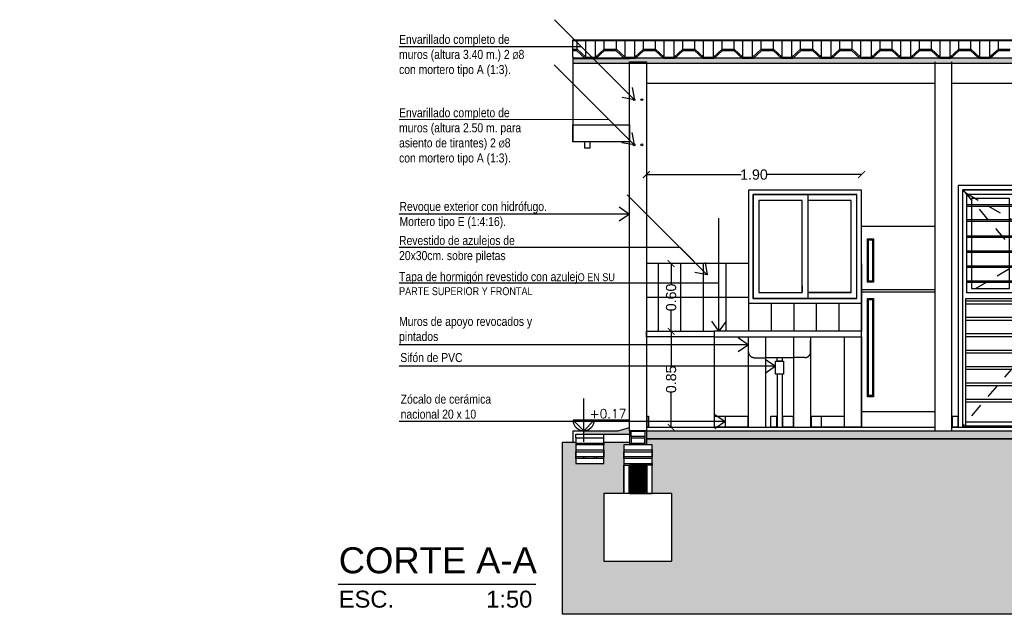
# Model space of a CAD drawing. Header units: millimetres. Extents: x 201 to 840, y 135 to 685.
# Tile 24 of 219: x 209 to 218, y 309 to 314. Entities that reach past the tile are written whole.
import ezdxf

# ---------------------------------------------------------------- set-up
doc = ezdxf.new("R2010")
doc.units = ezdxf.units.MM
doc.linetypes.add('HIDDEN2', pattern=[0.1875, 0.125, -0.0625])
for name, color, linetype in [('01', 1, 'Continuous'), ('02', 2, 'Continuous'), ('03', 3, 'Continuous'), ('04', 4, 'Continuous'), ('06', 5, 'Continuous'), ('10', 251, 'Continuous'), ('ABERTURAS', 2, 'Continuous'), ('cota', 2, 'Continuous'), ('EQUIPAMIENTO MOVIL', 1, 'Continuous'), ('HACHT CONTRAPISO', 2, 'Continuous'), ('HACHT H°A°', 1, 'Continuous'), ('HACHT TIERRA', 252, 'Continuous'), ('LLAMADAS', 1, 'Continuous'), ('MAMPOST', 6, 'Continuous'), ('muro', 6, 'Continuous'), ('NIVELES', 1, 'Continuous'), ('piso', 1, 'Continuous'), ('SANITARIO ARTEF', 2, 'Continuous'), ('TEXT', 4, 'Continuous')]:
    doc.layers.add(name, color=color, linetype=linetype)
doc.layers.add('hatch', color=1, linetype='Continuous', lineweight=5)
doc.styles.add('ARIAL', font='arial.ttf', dxfattribs={"height": 0.06})
doc.styles.add('ROMANS', font='romans.shx')
doc.styles.get("Standard").update_dxf_attribs({"font": 'arial.ttf'})
doc.styles.add('STYLE1', font='ARIALUNI.TTF', dxfattribs={"height": 0.09})
doc.dimstyles.new('05', dxfattribs={"dimscale": 0, "dimtxt": 0.09, "dimasz": 0.05, "dimexe": 0, "dimexo": 0, "dimgap": 0, "dimtad": 0, "dimzin": 0, "dimdsep": 46, "dimtxsty": 'Standard', "dimblk": 'OPEN90', "dimcen": 0.25, "dimclrd": 1, "dimclre": 1, "dimclrt": 3, "dimadec": 0, "dimazin": 0, "dimtfac": 1, "dimtofl": 0, "dimtmove": 2, "dimatfit": 3, "dimldrblk": 'BOXFILLED', "dimfxl": 1, "dimtolj": 1, "dimtzin": 0, "dimarcsym": 0})
doc.dimstyles.new('D3', dxfattribs={"dimscale": 0, "dimtxt": 0.09, "dimasz": 0.06, "dimexe": 0, "dimexo": 0.15, "dimgap": 0, "dimtad": 0, "dimzin": 0, "dimdsep": 46, "dimtxsty": 'STYLE1', "dimblk": 'ARCHTICK', "dimcen": 1, "dimse1": 1, "dimse2": 1, "dimclrd": 1, "dimclre": 1, "dimclrt": 3, "dimadec": 0, "dimazin": 0, "dimtfac": 1, "dimtmove": 2, "dimatfit": 1, "dimldrblk": 'OPEN90', "dimfxl": 1, "dimtolj": 1, "dimtzin": 0, "dimarcsym": 0})

# ---------------------------------------------------------------- blocks, each defined once
blk = doc.blocks.new('_ARCHTICK')
at = {"color": 0, "linetype": 'ByBlock', "const_width": 0.15}
blk.add_lwpolyline([(-0.5, -0.5), (0.5, 0.5)], dxfattribs=at)
blk = doc.blocks.new('*D721')
at = {"layer": 'cota', "color": 1, "lineweight": -2}
for p, q in [((214.7334, 311.2794), (214.7334, 310.9714)), ((214.7334, 310.4294), (214.7334, 310.7374))]:
    blk.add_line(p, q, dxfattribs=at)
at = {"layer": 'DEFPOINTS', "color": 0}
for p in [(214.7334, 311.2794), (214.5146, 310.4294), (214.7334, 310.4294)]:
    blk.add_point(p, dxfattribs=at)
at = {"layer": 'cota', "color": 1, "lineweight": -2, "xscale": 0.06, "yscale": 0.06, "zscale": 0.06}
for p, rotation in [((214.7334, 311.2794), 90), ((214.7334, 310.4294), 270)]:
    blk.add_blockref('_ARCHTICK', p, dxfattribs=dict(at, rotation=rotation))
at = {"layer": 'cota', "color": 3, "insert": (214.7334, 310.8544), "char_height": 0.09, "attachment_point": 5, "rotation": 90, "style": 'STYLE1'}
blk.add_mtext('\\A1;0.85', dxfattribs=at)
blk = doc.blocks.new('_OPEN90')
at = {"color": 0, "linetype": 'ByBlock'}
for p, q in [((0, 0), (-1, 0)), ((-0.5, 0.5), (0, 0)), ((0, 0), (-0.5, -0.5))]:
    blk.add_line(p, q, dxfattribs=at)
blk = doc.blocks.new('*D723')
at = {"layer": 'cota', "color": 1, "lineweight": -2}
for p, q in [((214.7334, 311.8794), (214.7334, 311.6961)), ((214.7334, 311.2794), (214.7334, 311.4627))]:
    blk.add_line(p, q, dxfattribs=at)
at = {"layer": 'DEFPOINTS', "color": 0}
for p in [(214.7334, 311.8794), (214.8173, 311.8794), (214.8146, 311.2794)]:
    blk.add_point(p, dxfattribs=at)
at = {"layer": 'cota', "color": 1, "lineweight": -2, "xscale": 0.06, "yscale": 0.06, "zscale": 0.06}
for p, rotation in [((214.7334, 311.8794), 90), ((214.7334, 311.2794), 270)]:
    blk.add_blockref('_ARCHTICK', p, dxfattribs=dict(at, rotation=rotation))
at = {"layer": 'cota', "color": 3, "insert": (214.7334, 311.5794), "char_height": 0.09, "attachment_point": 5, "rotation": 90, "style": 'STYLE1'}
blk.add_mtext('\\A1;0.60', dxfattribs=at)
blk = doc.blocks.new('A$C0E1231E1')
for p, q in [((0, 0), (0, 1.78)), ((0, 1.2206), (0.65, 1.2206)), ((0, 1.2006), (0.65, 1.2006)), ((0, 0.1391), (0.65, 0.1391))]:
    blk.add_line(p, q)
blk.add_lwpolyline([(0, 1.78), (0.65, 1.78), (0.65, 0), (0, 0)])
for points in [[(0.0518, 1.2849), (0.0518, 1.6697), (0.1074, 1.6697), (0.1074, 1.2849)], [(0.0518, 0.2717), (0.0518, 1.1413), (0.1074, 1.1413), (0.1074, 0.2717)]]:
    blk.add_lwpolyline(points, close=True)
at = {"color": 1}
for points in [[(0.0618, 1.2949), (0.0618, 1.6597), (0.0974, 1.6597), (0.0974, 1.2949)], [(0.0618, 0.2817), (0.0618, 1.1313), (0.0974, 1.1313), (0.0974, 0.2817)]]:
    blk.add_lwpolyline(points, close=True, dxfattribs=at)
blk = doc.blocks.new('*D742')
at = {"layer": 'cota', "color": 1, "lineweight": -2}
for p, q in [((214.5146, 312.6662), (215.3534, 312.6662)), ((216.4173, 312.6662), (215.5785, 312.6662))]:
    blk.add_line(p, q, dxfattribs=at)
at = {"layer": 'DEFPOINTS', "color": 0}
for p in [(214.5146, 312.6662), (214.5146, 311.8794), (216.4173, 311.8794)]:
    blk.add_point(p, dxfattribs=at)
at = {"layer": 'cota', "color": 1, "lineweight": -2, "xscale": 0.06, "yscale": 0.06, "zscale": 0.06, "rotation": 180}
blk.add_blockref('_ARCHTICK', (214.5146, 312.6662), dxfattribs=at)
at = {"layer": 'cota', "color": 1, "lineweight": -2, "xscale": 0.06, "yscale": 0.06, "zscale": 0.06}
blk.add_blockref('_ARCHTICK', (216.4173, 312.6662), dxfattribs=at)
at = {"layer": 'cota', "color": 3, "insert": (215.466, 312.6662), "char_height": 0.09, "attachment_point": 5, "style": 'STYLE1'}
blk.add_mtext('\\A1;1.90', dxfattribs=at)
blk = doc.blocks.new('df')
at = {"layer": '01', "ltscale": 0.01}
for p, q in [((278.7918, 317.0879), (278.7277, 317.0879)), ((278.7277, 317.0879), (278.7277, 317.0767)), ((278.7918, 317.0767), (278.7277, 317.0767))]:
    blk.add_line(p, q, dxfattribs=at)
at = {"layer": '01'}
for points in [[(278.8606, 317.151), (278.8606, 318.111), (277.9706, 318.111)], [(278.8606, 317.151), (278.8606, 318.111), (279.7506, 318.111)], [(278.8131, 317.9782), (278.0081, 317.9782)], [(278.0081, 317.9682), (278.8131, 317.9682)], [(278.3856, 318.0335), (278.0481, 318.0335), (278.0481, 317.2385), (278.3856, 317.2385)], [(278.3856, 317.2385), (278.0481, 317.2385), (278.0481, 318.0335), (278.3856, 318.0335)], [(278.4356, 318.0335), (278.7731, 318.0335), (278.7731, 317.2385), (278.4356, 317.2385)], [(278.4356, 317.2385), (278.4356, 318.0335)], [(278.9081, 317.9782), (279.7131, 317.9782)], [(279.7131, 317.9682), (278.9081, 317.9682)], [(279.3356, 317.2385), (279.3356, 318.0335)], [(279.3356, 318.0335), (279.6731, 318.0335), (279.6731, 317.2385), (279.3356, 317.2385)], [(278.8131, 317.8453), (278.0081, 317.8453)], [(278.0081, 317.8353), (278.8131, 317.8353)], [(278.9081, 317.8453), (279.7131, 317.8453)], [(279.7131, 317.8353), (278.9081, 317.8353)], [(278.8131, 317.7025), (278.0081, 317.7025)], [(278.9081, 317.7025), (279.7131, 317.7025)], [(278.0081, 317.6925), (278.8131, 317.6925)], [(279.7131, 317.6925), (278.9081, 317.6925)], [(278.8131, 317.5696), (278.0081, 317.5696)], [(278.0081, 317.5596), (278.8131, 317.5596)], [(278.9081, 317.5696), (279.7131, 317.5696)], [(279.7131, 317.5596), (278.9081, 317.5596)], [(278.8131, 317.4367), (278.0081, 317.4367)], [(278.0081, 317.4267), (278.8131, 317.4267)], [(278.9081, 317.4367), (279.7131, 317.4367)], [(279.7131, 317.4267), (278.9081, 317.4267)], [(278.8131, 317.3039), (278.0081, 317.3039)], [(278.0081, 317.2939), (278.8131, 317.2939)], [(278.9081, 317.3039), (279.7131, 317.3039)], [(279.7131, 317.2939), (278.9081, 317.2939)], [(277.9706, 316.021), (277.9981, 316.021), (277.9981, 317.151)], [(277.9981, 317.151), (278.8231, 317.151)], [(278.8606, 317.151), (278.8606, 317.151), (278.8606, 316.021), (278.8231, 316.021), (278.8231, 317.151)], [(278.8606, 317.151), (278.8606, 317.151), (278.8606, 316.021), (278.8981, 316.021), (278.8981, 317.151)], [(279.7231, 317.151), (278.8981, 317.151)], [(279.7506, 316.021), (279.7231, 316.021), (279.7231, 317.151)]]:
    blk.add_lwpolyline(points, dxfattribs=at)
at = {"layer": '01', "linetype": 'HIDDEN2'}
for points in [[(277.9706, 318.111), (278.7896, 317.1448)], [(279.7506, 318.111), (278.8606, 317.061), (279.7506, 316.021)], [(279.7231, 318.0835), (278.9481, 317.636), (279.7231, 317.1885)], [(278.8196, 317.1094), (278.8606, 317.061), (278.8196, 317.0131)], [(278.8047, 316.9957), (277.9706, 316.021)]]:
    blk.add_lwpolyline(points, dxfattribs=at)
at = {"layer": '01'}
for points in [[(278.0081, 318.0735), (278.8131, 318.0735), (278.8131, 317.1985), (278.0081, 317.1985)], [(278.9081, 317.1985), (279.7131, 317.1985), (279.7131, 318.0735), (278.9081, 318.0735)], [(278.3856, 318.0335), (278.0481, 318.0335), (278.0481, 317.2385), (278.3856, 317.2385)], [(279.2856, 318.0335), (278.9481, 318.0335), (278.9481, 317.2385), (279.2856, 317.2385)], [(278.8231, 316.021), (277.9981, 316.021), (277.9981, 316.0585), (278.8231, 316.0585)], [(278.8981, 316.021), (279.7231, 316.021), (279.7231, 316.0585), (278.8981, 316.0585)]]:
    blk.add_lwpolyline(points, close=True, dxfattribs=at)
at = {"layer": '01', "ltscale": 0.01}
for points in [[(278.77, 316.9957), (278.8196, 316.9957), (278.8196, 317.1448), (278.77, 317.1448)], [(278.7976, 317.0401), (278.79, 317.0401), (278.79, 317.0187), (278.7976, 317.0187)]]:
    blk.add_lwpolyline(points, close=True, dxfattribs=at)
for start, end in [(0, 90), (270, 0)]:
    blk.add_arc((278.7918, 317.0823), 0.00564, start, end, dxfattribs=at)
at = {"layer": 'ABERTURAS'}
for points in [[(277.9306, 316.011), (277.9306, 318.151), (279.7906, 318.151), (279.7906, 316.011)], [(279.7506, 316.011), (279.7506, 318.111), (277.9706, 318.111), (277.9706, 316.011)]]:
    blk.add_lwpolyline(points, dxfattribs=at)
at = {"layer": 'ABERTURAS', "color": 1}
for points in [[(278.77, 317.126), (277.9981, 317.126)], [(278.77, 317.101), (277.9981, 317.101)], [(278.8206, 317.126), (278.8196, 317.126)], [(278.8196, 317.126), (278.8231, 317.126)], [(278.8206, 317.101), (278.8196, 317.101)], [(278.8196, 317.101), (278.8231, 317.101)], [(278.9006, 317.126), (279.7231, 317.126)], [(278.9006, 317.101), (279.7231, 317.101)], [(278.8206, 316.981), (277.9981, 316.981)], [(278.8206, 316.956), (277.9981, 316.956)], [(278.9006, 316.981), (279.7231, 316.981)], [(278.9006, 316.956), (279.7231, 316.956)], [(278.8206, 316.836), (277.9981, 316.836)], [(278.9006, 316.836), (279.7231, 316.836)], [(278.8206, 316.811), (277.9981, 316.811)], [(278.9006, 316.811), (279.7231, 316.811)], [(278.8206, 316.691), (277.9981, 316.691)], [(278.8206, 316.666), (277.9981, 316.666)], [(278.9006, 316.691), (279.7231, 316.691)], [(278.9006, 316.666), (279.7231, 316.666)], [(278.8206, 316.546), (277.9981, 316.546)], [(278.8206, 316.521), (277.9981, 316.521)], [(278.9006, 316.546), (279.7231, 316.546)], [(278.9006, 316.521), (279.7231, 316.521)], [(278.8206, 316.401), (277.9981, 316.401)], [(278.9006, 316.401), (279.7231, 316.401)], [(278.8206, 316.376), (277.9981, 316.376)], [(278.9006, 316.376), (279.7231, 316.376)], [(278.8206, 316.256), (277.9981, 316.256)], [(278.8206, 316.231), (277.9981, 316.231)], [(278.9006, 316.256), (279.7231, 316.256)], [(278.9006, 316.231), (279.7231, 316.231)]]:
    blk.add_lwpolyline(points, dxfattribs=at)
blk = doc.blocks.new('A$C0B5825DE')
at = {"layer": 'hatch', "ltscale": 0.01}
h = blk.add_hatch(dxfattribs=at)
h.set_pattern_fill('AR-SAND', color=256, scale=0.02)
h.set_pattern_definition([(37.5, (3347.59069, 2361.719302), (-0.00125986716, 0.03853647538), [0, -0.0304, 0, -0.034, 0, -0.0325]), (7.5, (3347.59069, 2361.7193), (0.0353955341, 0.0564429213), [0, -0.0164, 0, -0.0274, 0, -0.0105]), (327.5, (3347.56609, 2361.719302), (0.06228283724, 0.00011318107), [0, -0.01, 0, -0.036, 0, -0.047]), (317.5, (3347.56609, 2361.7193), (0.0601225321, 0.0175535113), [0, -0.005, 0, -0.0236, 0, -0.027])])
h.paths.add_polyline_path([(0, 0.0485), (-9.5027, 0.0485), (-9.5027, 0), (-7.3586, 0), (-7.2486, 0), (-2.8286, 0), (-2.7186, 0), (-1.1186, 0), (-1.0086, 0), (0, 0)])
at = {"layer": '01'}
for p, q in [((-9.5027, 0.0559), (-9.5027, 0.21)), ((-9.5027, 0.21), (0.0007, 0.21)), ((-9.5027, 0.205), (0.0007, 0.205)), ((-9.4657, 0.1261), (-9.4657, 0.205)), ((-9.3891, 0.0559), (-9.3891, 0.205)), ((-9.3026, 0.0559), (-9.3026, 0.205)), ((-9.226, 0.1261), (-9.226, 0.205)), ((-9.1182, 0.1261), (-9.1182, 0.205)), ((-9.0416, 0.0559), (-9.0416, 0.205)), ((-8.9552, 0.0559), (-8.9552, 0.205)), ((-8.8786, 0.1261), (-8.8786, 0.205)), ((-8.7708, 0.1261), (-8.7708, 0.205)), ((-8.6942, 0.0559), (-8.6942, 0.205)), ((-8.6077, 0.0559), (-8.6077, 0.205)), ((-8.5311, 0.1261), (-8.5311, 0.205)), ((-8.4233, 0.1261), (-8.4233, 0.205)), ((-8.3467, 0.0559), (-8.3467, 0.205)), ((-8.2602, 0.0559), (-8.2602, 0.205)), ((-8.1836, 0.1261), (-8.1836, 0.205)), ((-8.0759, 0.1261), (-8.0759, 0.205)), ((-7.9993, 0.0559), (-7.9993, 0.205)), ((-7.9128, 0.0559), (-7.9128, 0.205)), ((-7.8362, 0.1261), (-7.8362, 0.205)), ((-7.7284, 0.1261), (-7.7284, 0.205)), ((-7.6518, 0.0559), (-7.6518, 0.205)), ((-7.5653, 0.0559), (-7.5653, 0.205)), ((-7.4887, 0.1261), (-7.4887, 0.205)), ((-7.3809, 0.1261), (-7.3809, 0.205)), ((-7.3043, 0.0559), (-7.3043, 0.205)), ((-7.2179, 0.0559), (-7.2179, 0.205)), ((-7.1413, 0.1261), (-7.1413, 0.205)), ((-7.0335, 0.1261), (-7.0335, 0.205)), ((-6.9569, 0.0559), (-6.9569, 0.205)), ((-6.862, 0.0559), (-6.862, 0.205)), ((-6.7854, 0.1261), (-6.7854, 0.205)), ((-6.6776, 0.1261), (-6.6776, 0.205)), ((-6.601, 0.0559), (-6.601, 0.205)), ((-6.5145, 0.0559), (-6.5145, 0.205)), ((-6.4379, 0.1261), (-6.4379, 0.205)), ((-6.3302, 0.1261), (-6.3302, 0.205)), ((-6.2536, 0.0559), (-6.2536, 0.205)), ((-6.1671, 0.0559), (-6.1671, 0.205)), ((-6.0905, 0.1261), (-6.0905, 0.205)), ((-5.9827, 0.1261), (-5.9827, 0.205)), ((-5.9024, 0.0559), (-5.9024, 0.205)), ((-5.8159, 0.0559), (-5.8159, 0.205)), ((-5.7393, 0.1261), (-5.7393, 0.205))]:
    blk.add_line(p, q, dxfattribs=at)
at = {"layer": '03'}
for p, q in [((-9.0009, 0.0485), (-9.5027, 0.0485)), ((-9.5027, 0.0485), (-9.5027, 0)), ((0, 0), (-9.5027, 0)), ((-5.5959, 0.0485), (-9.0009, 0.0485)), ((0, 0.0485), (-7.4086, 0.0485))]:
    blk.add_line(p, q, dxfattribs=at)
at = {"layer": '06'}
for p, q in [((-9.5027, 0.1261), (-9.4657, 0.1261)), ((-9.5027, 0.1161), (-9.4696, 0.1161)), ((-9.3959, 0.0485), (-9.4696, 0.1161)), ((-9.3891, 0.0559), (-9.4657, 0.1261)), ((-9.3026, 0.0559), (-9.226, 0.1261)), ((-9.2959, 0.0485), (-9.2221, 0.1161)), ((-9.226, 0.1261), (-9.1182, 0.1261)), ((-9.2221, 0.1161), (-9.1221, 0.1161)), ((-9.0484, 0.0485), (-9.1221, 0.1161)), ((-9.0416, 0.0559), (-9.1182, 0.1261)), ((-8.9552, 0.0559), (-8.8786, 0.1261)), ((-8.9484, 0.0485), (-8.8747, 0.1161)), ((-8.8786, 0.1261), (-8.7708, 0.1261)), ((-8.8747, 0.1161), (-8.7747, 0.1161)), ((-8.7009, 0.0485), (-8.7747, 0.1161)), ((-8.6942, 0.0559), (-8.7708, 0.1261)), ((-8.6077, 0.0559), (-8.5311, 0.1261)), ((-8.6009, 0.0485), (-8.5272, 0.1161)), ((-8.5311, 0.1261), (-8.4233, 0.1261)), ((-8.5272, 0.1161), (-8.4272, 0.1161)), ((-8.3535, 0.0485), (-8.4272, 0.1161)), ((-8.3467, 0.0559), (-8.4233, 0.1261)), ((-8.2602, 0.0559), (-8.1836, 0.1261)), ((-8.2535, 0.0485), (-8.1797, 0.1161)), ((-8.1836, 0.1261), (-8.0759, 0.1261)), ((-8.1797, 0.1161), (-8.0797, 0.1161)), ((-8.006, 0.0485), (-8.0797, 0.1161)), ((-7.9993, 0.0559), (-8.0759, 0.1261)), ((-7.9128, 0.0559), (-7.8362, 0.1261)), ((-7.906, 0.0485), (-7.8323, 0.1161)), ((-7.8362, 0.1261), (-7.7284, 0.1261)), ((-7.8323, 0.1161), (-7.7323, 0.1161)), ((-7.6586, 0.0485), (-7.7323, 0.1161)), ((-7.6518, 0.0559), (-7.7284, 0.1261)), ((-7.5653, 0.0559), (-7.4887, 0.1261)), ((-7.5586, 0.0485), (-7.4848, 0.1161)), ((-7.4887, 0.1261), (-7.3809, 0.1261)), ((-7.4848, 0.1161), (-7.3848, 0.1161)), ((-7.3111, 0.0485), (-7.3848, 0.1161)), ((-7.3043, 0.0559), (-7.3809, 0.1261)), ((-7.2179, 0.0559), (-7.1413, 0.1261)), ((-7.2111, 0.0485), (-7.1374, 0.1161)), ((-7.1413, 0.1261), (-7.0335, 0.1261)), ((-7.1374, 0.1161), (-7.0374, 0.1161)), ((-6.9636, 0.0485), (-7.0374, 0.1161)), ((-6.9569, 0.0559), (-7.0335, 0.1261)), ((-6.862, 0.0559), (-6.7854, 0.1261)), ((-6.8552, 0.0485), (-6.7815, 0.1161)), ((-6.7854, 0.1261), (-6.6776, 0.1261)), ((-6.7815, 0.1161), (-6.6815, 0.1161)), ((-6.6078, 0.0485), (-6.6815, 0.1161)), ((-6.601, 0.0559), (-6.6776, 0.1261)), ((-6.5145, 0.0559), (-6.4379, 0.1261)), ((-6.5078, 0.0485), (-6.4341, 0.1161)), ((-6.4379, 0.1261), (-6.3302, 0.1261)), ((-6.4341, 0.1161), (-6.3341, 0.1161)), ((-6.2603, 0.0485), (-6.3341, 0.1161)), ((-6.2536, 0.0559), (-6.3302, 0.1261)), ((-6.1671, 0.0559), (-6.0905, 0.1261)), ((-6.1603, 0.0485), (-6.0866, 0.1161)), ((-6.0905, 0.1261), (-5.9827, 0.1261)), ((-6.0866, 0.1161), (-5.9866, 0.1161)), ((-5.9129, 0.0485), (-5.9866, 0.1161)), ((-5.9061, 0.0559), (-5.9827, 0.1261)), ((-5.8196, 0.0559), (-5.7393, 0.1261)), ((-5.8129, 0.0485), (-5.7354, 0.1161)), ((-5.7393, 0.1261), (-5.6352, 0.1261)), ((-5.7354, 0.1161), (-5.6391, 0.1161)), ((-9.5027, 0.0559), (-9.496, 0.0485)), ((-9.3959, 0.0485), (-9.2959, 0.0485)), ((-9.3891, 0.0559), (-9.3026, 0.0559)), ((-9.0484, 0.0485), (-8.9484, 0.0485)), ((-9.0416, 0.0559), (-8.9552, 0.0559)), ((-8.7009, 0.0485), (-8.6009, 0.0485)), ((-8.6942, 0.0559), (-8.6077, 0.0559)), ((-8.3535, 0.0485), (-8.2535, 0.0485)), ((-8.3467, 0.0559), (-8.2602, 0.0559)), ((-8.006, 0.0485), (-7.906, 0.0485)), ((-7.9993, 0.0559), (-7.9128, 0.0559)), ((-7.6586, 0.0485), (-7.5586, 0.0485)), ((-7.6518, 0.0559), (-7.5653, 0.0559)), ((-7.3111, 0.0485), (-7.2111, 0.0485)), ((-7.3043, 0.0559), (-7.2179, 0.0559)), ((-6.9552, 0.0485), (-6.8552, 0.0485)), ((-6.9485, 0.0559), (-6.862, 0.0559)), ((-6.6078, 0.0485), (-6.5078, 0.0485)), ((-6.601, 0.0559), (-6.5145, 0.0559)), ((-6.2603, 0.0485), (-6.1603, 0.0485)), ((-6.2536, 0.0559), (-6.1671, 0.0559)), ((-5.9129, 0.0485), (-5.8129, 0.0485)), ((-5.9061, 0.0559), (-5.8196, 0.0559))]:
    blk.add_line(p, q, dxfattribs=at)

msp = doc.modelspace()

# ---------------------------------------------------------------- hatches: boundary and pattern name
at = {"layer": 'HACHT CONTRAPISO'}
h = msp.add_hatch(dxfattribs=at)
h.set_pattern_fill('AR-CONC', color=256, scale=0.0015, style=0)
h.set_pattern_definition([(50, (213.95994, 310.3294), (0.273277, -0.0239086), [0.028575, -0.314325]), (355, (213.95994, 310.3294), (-0.052864, 0.286585), [0.02286, -0.25146]), (100.451, (213.9827, 310.3274), (0.220414, 0.262675), [0.024285, -0.267135]), (46.184, (213.95994, 310.4056), (0.406619, -0.063063), [0.042862, -0.471487]), (96.6356, (213.99382, 310.40034), (0.356106, 0.371138), [0.036428, -0.400703]), (351.184, (213.95994, 310.4056), (0.356107, 0.371138), [0.03429, -0.37719]), (21, (213.99804, 310.38655), (0.2274223, -0.153398), [0.028575, -0.314325]), (326, (213.99804, 310.38655), (0.092703, 0.276282), [0.02286, -0.25146]), (71.4514, (214.017, 310.37376), (0.320125, 0.122884), [0.024285, -0.267135]), (37.5, (213.95994, 310.3294), (0.0046329, 0.1268326), [0, -0.248412, 0, -0.25527, 0, -0.2524125]), (7.5, (213.95994, 310.3294), (0.1002295, 0.1502709), [0, -0.145542, 0, -0.242697, 0, -0.0962025]), (327.5, (213.87498, 310.3294), (0.2033859, -0.0085931), [0, -0.09525, 0, -0.29718, 0, -0.394335]), (317.5, (213.83688, 310.3294), (0.2221938, 0.0381397), [0, -0.123825, 0, -0.197358, 0, -0.280035])])
h.paths.add_polyline_path([(218.0454, 310.3994), (216.812, 310.3994), (216.6993, 310.3294), (218.0454, 310.3294)])
h.paths.add_polyline_path([(220.8221, 310.3994), (218.0454, 310.3994), (218.0454, 310.3294), (220.8221, 310.3294)])
h.paths.add_polyline_path([(222.7173, 310.3994), (220.8221, 310.3994), (220.8221, 310.3294), (222.7173, 310.3294)])
h.paths.add_polyline_path([(216.812, 310.3994), (214.5146, 310.3994), (214.5146, 310.3294), (216.6993, 310.3294)])
h.paths.add_polyline_path([(214.3646, 310.3994), (214.3646, 310.4294), (214.2646, 310.3994), (213.9599, 310.3994), (213.9599, 310.3694), (214.3646, 310.3694)])
h.paths.add_polyline_path([(214.7513, 310.7083), (214.7513, 310.998), (214.5378, 310.998), (214.5378, 310.7083)], flags=9)
h.paths.add_polyline_path([(214.7513, 311.4327), (214.7513, 311.7224), (214.5378, 311.7224), (214.5378, 311.4327)], flags=9)
h.paths.add_polyline_path([(218.0925, 310.5208), (218.4686, 310.5208), (218.4686, 310.6398), (218.0925, 310.6398)], flags=9)
at = {"layer": 'HACHT H°A°'}
h = msp.add_hatch(dxfattribs=at)
h.set_pattern_fill('ANSI31', color=256, scale=0.003, style=0)
h.set_pattern_definition([(45, (-51.463275, 29.648221), (-0.0067351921, 0.0067351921), [])])
edge = h.paths.add_edge_path()
edge.add_line((214.498, 310.0944), (214.4941, 310.0944))
edge.add_arc((214.496, 310.0979), 0.004, 240.60668, 299.39332)
edge = h.paths.add_edge_path()
edge.add_line((214.3857, 310.0944), (214.3818, 310.0944))
edge.add_arc((214.3838, 310.0979), 0.004, 240.60668, 299.39332)
h.paths.add_polyline_path([(214.3646, 309.8444), (214.5146, 309.8444), (214.5146, 310.0944), (214.3646, 310.0944)])
h.paths.add_polyline_path([(214.3728, 309.8444), (214.507, 309.8444), (214.507, 310.0944), (214.3728, 310.0944)])
h.paths.add_polyline_path([(214.3788, 309.8444), (214.501, 309.8444), (214.501, 310.0944), (214.4028, 310.0944), (214.4053, 310.0919), (214.4011, 310.0877), (214.3943, 310.0944), (214.3802, 310.0944), (214.394, 310.0806), (214.3898, 310.0763), (214.3788, 310.0873)])
edge = h.paths.add_edge_path()
edge.add_line((214.4905, 309.8444), (214.4996, 309.8444))
edge.add_arc((214.495, 309.8423), 0.005, 25.01802, 154.98198)
edge = h.paths.add_edge_path()
edge.add_line((214.3803, 309.8444), (214.3893, 309.8444))
edge.add_arc((214.3848, 309.8423), 0.005, 25.01802, 154.98198)
at = {"layer": 'HACHT TIERRA', "ltscale": 0.01}
h = msp.add_hatch(dxfattribs=at)
h.set_pattern_fill('EARTH,_O', color=256, scale=0.02, angle=45)
h.set_pattern_definition([(45, (213.77364, 308.77505), (1e-17, 0.1796051), [0.127, -0.127]), (45, (213.73996, 308.80873), (1e-17, 0.1796051), [0.127, -0.127]), (45, (213.70629, 308.8424), (1e-17, 0.1796051), [0.127, -0.127]), (135, (213.70629, 308.86485), (-0.1796051, 1e-17), [0.127, -0.127]), (135, (213.73996, 308.89853), (-0.1796051, 1e-17), [0.127, -0.127]), (135, (213.77364, 308.9322), (-0.1796051, 1e-17), [0.127, -0.127])])
h.paths.add_polyline_path([(223.5858, 308.7751), (223.5858, 310.2994), (223.3423, 310.2994), (223.3423, 310.1094), (223.0923, 310.1094), (223.0923, 310.2994), (222.8673, 310.2994), (222.8673, 310.2744), (222.9173, 310.2744), (222.9173, 309.8444), (223.0923, 309.8444), (223.0923, 309.2444), (222.4923, 309.2444), (222.4923, 309.8444), (222.6673, 309.8444), (222.6673, 310.2744), (222.7173, 310.2744), (222.7173, 310.3294), (214.5146, 310.3294), (214.5146, 310.2744), (214.5646, 310.2744), (214.5646, 309.8444), (214.7396, 309.8444), (214.7396, 309.2444), (214.1396, 309.2444), (214.1396, 309.8444), (214.3146, 309.8444), (214.3146, 310.2744), (214.3646, 310.2744), (214.3646, 310.2994), (214.1396, 310.2994), (214.1396, 310.1094), (213.8896, 310.1094), (213.8896, 310.2994), (213.8646, 310.2994), (213.7736, 310.2994), (213.7736, 308.7751)])

# ---------------------------------------------------------------- linework, layer by layer
at = {"layer": '01', "ltscale": 0.01}
for p, q in [((214.5146, 313.4744), (217.0673, 313.4744)), ((214.5173, 313.4744), (214.5146, 313.4744)), ((217.2173, 313.4744), (219.6673, 313.4744))]:
    msp.add_line(p, q, dxfattribs=at)
at = {"layer": '01'}
for p, q in [((216.4173, 311.8776), (216.4173, 311.2776)), ((214.5201, 310.5294), (214.5146, 310.5294)), ((215.666, 310.5294), (215.666, 310.4312)), ((215.7187, 310.5294), (215.7187, 310.4312)), ((215.9714, 310.5294), (215.9714, 310.4312)), ((214.3796, 310.3944), (214.3796, 310.3994)), ((214.4996, 310.3944), (214.4996, 310.3994)), ((214.5201, 310.4312), (214.5146, 310.4312)), ((213.8896, 310.3344), (213.8896, 310.3694)), ((214.1396, 310.3344), (214.1396, 310.3694)), ((214.3796, 310.3494), (214.3796, 310.3344)), ((214.4996, 310.3494), (214.4996, 310.3344)), ((213.8896, 310.2894), (213.8896, 310.2744)), ((213.8896, 310.2294), (213.8896, 310.2144)), ((214.1396, 310.2894), (214.1396, 310.2744)), ((214.1396, 310.2294), (214.1396, 310.2144)), ((214.3146, 310.2294), (214.3146, 310.2144)), ((214.3796, 310.2744), (214.3796, 310.2894)), ((214.4996, 310.2744), (214.4996, 310.2894)), ((214.5646, 310.2294), (214.5646, 310.2144)), ((213.8896, 310.1544), (213.8896, 310.1694)), ((214.1396, 310.1544), (214.1396, 310.1694)), ((214.3146, 310.1544), (214.3146, 310.1694)), ((214.5646, 310.1544), (214.5646, 310.1694)), ((214.3146, 310.1094), (214.3146, 310.0944)), ((214.5646, 310.1094), (214.5646, 310.0944))]:
    msp.add_line(p, q, dxfattribs=at)
at = {"layer": '01', "ltscale": 0.01}
msp.add_lwpolyline([(213.8646, 313.664), (213.8646, 312.9569), (213.8646, 312.9569)], dxfattribs=at)
msp.add_lwpolyline([(213.8646, 313.1069), (214.3646, 313.1069), (214.3646, 312.9569), (213.8646, 312.9569)], close=True, dxfattribs=at)
at = {"layer": '01'}
for points in [[(215.1146, 310.5294), (215.2106, 310.5294), (215.2106, 310.4312), (215.1146, 310.4312)], [(215.666, 310.4312), (215.6146, 310.4312), (215.6146, 310.5294), (215.666, 310.5294)], [(215.7187, 310.5294), (215.8133, 310.5294), (215.8133, 310.4312), (215.7187, 310.4312)], [(215.9714, 310.5294), (216.0606, 310.5294), (216.0606, 310.4312), (215.9714, 310.4312)]]:
    msp.add_lwpolyline(points, dxfattribs=at)
for points in [[(215.4133, 310.4312), (215.2146, 310.4312), (215.2146, 310.5294), (215.4133, 310.5294)], [(216.2633, 310.4312), (216.0646, 310.4312), (216.0646, 310.5294), (216.2633, 310.5294)], [(217.2683, 310.4312), (217.2214, 310.4312), (217.2214, 310.5294), (217.2683, 310.5294)]]:
    msp.add_lwpolyline(points, close=True, dxfattribs=at)
at = {"layer": '02'}
for points in [[(215.1146, 311.2294), (216.4173, 311.2294), (216.4173, 311.2794), (215.1146, 311.2794)], [(215.4173, 311.2294), (215.5673, 311.2294), (215.5673, 310.4294), (215.4173, 310.4294)], [(215.8173, 311.2294), (215.9673, 311.2294), (215.9673, 310.4294), (215.8173, 310.4294)], [(216.2673, 311.2294), (216.4173, 311.2294), (216.4173, 310.4312), (216.2673, 310.4312)]]:
    msp.add_lwpolyline(points, close=True, dxfattribs=at)
at = {"layer": '02', "ltscale": 0.01}
for points in [[(214.5201, 310.4312), (214.5201, 310.5294), (214.5336, 310.5294), (214.5336, 310.4312)], [(214.4996, 310.3494), (214.3796, 310.3494), (214.3796, 310.3944), (214.4996, 310.3944)], [(214.1396, 310.3344), (213.8896, 310.3344), (213.8896, 310.2894), (214.1396, 310.2894)], [(214.4996, 310.3344), (214.3796, 310.3344), (214.3796, 310.2894), (214.4996, 310.2894)], [(214.1396, 310.2744), (213.8896, 310.2744), (213.8896, 310.2294), (214.1396, 310.2294)], [(214.1396, 310.1694), (213.8896, 310.1694), (213.8896, 310.2144), (214.1396, 310.2144)], [(214.5646, 310.2744), (214.3146, 310.2744), (214.3146, 310.2294), (214.5646, 310.2294)], [(214.5646, 310.1694), (214.3146, 310.1694), (214.3146, 310.2144), (214.5646, 310.2144)], [(214.1396, 310.1544), (213.8896, 310.1544), (213.8896, 310.1094), (214.1396, 310.1094)], [(214.5646, 310.1544), (214.3146, 310.1544), (214.3146, 310.1094), (214.5646, 310.1094)], [(214.3146, 309.8444), (214.3146, 310.0944), (214.3596, 310.0944), (214.3596, 309.8444)], [(214.5646, 309.8444), (214.5646, 310.0944), (214.5196, 310.0944), (214.5196, 309.8444)]]:
    msp.add_lwpolyline(points, close=True, dxfattribs=at)
at = {"layer": '02'}
for points in [[(214.4053, 310.0669), (214.3916, 310.0807, 0.668179), (214.3728, 310.0729), (214.3728, 309.8663, 0.414214), (214.3838, 309.8553), (214.496, 309.8553, 0.414214), (214.507, 309.8663), (214.507, 310.0729, 0.414214), (214.496, 310.0839), (214.3838, 310.0839)], [(214.4053, 310.0669), (214.4011, 310.0627), (214.3873, 310.0764, 0.668179), (214.3788, 310.0729), (214.3788, 309.8663, 0.414214), (214.3838, 309.8613), (214.496, 309.8613, 0.414214), (214.501, 309.8663), (214.501, 310.0729, 0.414214), (214.496, 310.0779), (214.3943, 310.0779)]]:
    msp.add_lwpolyline(points, format="xyb", dxfattribs=at)
msp.add_lwpolyline([(214.3788, 310.0623), (214.3898, 310.0513), (214.394, 310.0556), (214.3788, 310.0708)], dxfattribs=at)
at = {"layer": '03'}
for p, q in [((214.3646, 313.6894), (213.8646, 313.6894)), ((215.1146, 311.2294), (215.1146, 310.4312)), ((213.8646, 310.3994), (214.2646, 310.3994)), ((214.2646, 310.3994), (214.3646, 310.4294)), ((217.0673, 310.4294), (214.5146, 310.4294)), ((214.5146, 310.3994), (222.7173, 310.3994)), ((222.7173, 310.4294), (217.2173, 310.4294)), ((213.8896, 310.3694), (214.3646, 310.3694))]:
    msp.add_line(p, q, dxfattribs=at)
msp.add_lwpolyline([(215.1146, 311.2294), (214.5146, 311.2294), (214.5146, 311.2794), (215.1146, 311.2794)], close=True, dxfattribs=at)
msp.add_lwpolyline([(213.8646, 310.3994), (213.8646, 310.2994)], dxfattribs=at)
at = {"layer": '03', "linetype": 'HIDDEN2', "ltscale": 0.6}
msp.add_lwpolyline([(214.1396, 309.2444), (214.7396, 309.2444), (214.7396, 309.8444), (214.1396, 309.8444)], close=True, dxfattribs=at)
at = {"layer": '03', "ltscale": 0.01}
for centre, radius in [((214.4053, 313.3294), 0.00811), ((214.4739, 313.3294), 0.00811), ((214.4053, 312.9294), 0.00811), ((214.4739, 312.9294), 0.00811), ((213.9652, 310.2819), 0.00811), ((214.0638, 310.2819), 0.00811), ((213.9652, 310.1624), 0.00811), ((214.0638, 310.1624), 0.00811), ((214.3838, 310.0729), 0.004), ((214.496, 310.0729), 0.004), ((214.3848, 309.8673), 0.005), ((214.495, 309.8673), 0.005)]:
    msp.add_circle(centre, radius, dxfattribs=at)
at = {"layer": '04'}
for p, q in [((222.7173, 310.3294), (214.5146, 310.3294)), ((213.8646, 310.2994), (213.8896, 310.2994)), ((214.1396, 310.2994), (214.3646, 310.2994))]:
    msp.add_line(p, q, dxfattribs=at)
at = {"layer": '04', "color": 2, "ltscale": 0.01}
msp.add_lwpolyline([(213.9673, 312.9569), (213.9673, 312.9044), (214.0173, 312.9044), (214.0173, 312.9569)], dxfattribs=at)
at = {"layer": '06', "ltscale": 0.01}
for p, q in [((214.3646, 310.3994), (214.3646, 310.2744)), ((214.5146, 310.3994), (214.3646, 310.3994)), ((214.5146, 310.3994), (214.3646, 310.3994)), ((214.5146, 310.3994), (214.5146, 310.2744))]:
    msp.add_line(p, q, dxfattribs=at)
msp.add_lwpolyline([(214.3646, 309.8444), (214.5146, 309.8444), (214.5146, 310.0944), (214.3646, 310.0944)], close=True, dxfattribs=at)
at = {"layer": '10'}
for p, q in [((215.4173, 311.8794), (214.5146, 311.8794)), ((214.6173, 311.8776), (214.6173, 311.2776)), ((214.8173, 311.8794), (214.8173, 311.2794)), ((215.0173, 311.8794), (215.0173, 311.2794)), ((215.2173, 311.8794), (215.2173, 311.2794)), ((215.4173, 311.8794), (215.4173, 311.2794)), ((215.4173, 311.5794), (214.5146, 311.5794)), ((215.6173, 311.5294), (215.6173, 311.2794)), ((215.8173, 311.5294), (215.8173, 311.2794)), ((216.0173, 311.5294), (216.0173, 311.2794)), ((216.2173, 311.5294), (216.2173, 311.2794))]:
    msp.add_line(p, q, dxfattribs=at)
at = {"layer": 'ABERTURAS', "color": 1, "ltscale": 0.01}
for p, q in [((215.9423, 312.4868), (215.9423, 311.572)), ((215.8923, 311.6823), (215.8923, 311.622))]:
    msp.add_line(p, q, dxfattribs=at)
for points in [[(215.4173, 311.5294), (216.4173, 311.5294), (216.4173, 312.5294), (215.4173, 312.5294)], [(215.4573, 311.5694), (216.3773, 311.5694), (216.3773, 312.4894), (215.4573, 312.4894)], [(215.51, 311.622), (215.8923, 311.622), (215.8923, 312.4368), (215.51, 312.4368)], [(216.3247, 312.4368), (215.9423, 312.4368), (215.9423, 311.6271), (216.3247, 311.6271)]]:
    msp.add_lwpolyline(points, close=True, dxfattribs=at)
for points in [[(216.3747, 312.4868), (216.3747, 312.4868), (215.46, 312.4868), (215.46, 311.572)], [(215.46, 311.572), (215.46, 311.572), (216.3747, 311.572), (216.3747, 312.4868)], [(215.8923, 312.4368), (215.51, 312.4368), (215.51, 312.3665)], [(216.3247, 312.3665), (216.3247, 312.4368), (215.9423, 312.4368)], [(215.51, 311.6823), (215.51, 311.622), (215.8923, 311.622)], [(215.9423, 311.622), (216.3247, 311.622), (216.3247, 311.6823)], [(215.9423, 311.622), (216.3247, 311.622), (216.3247, 311.6823)]]:
    msp.add_lwpolyline(points, dxfattribs=at)
at = {"layer": 'HACHT TIERRA', "ltscale": 0.01}
for points in [[(223.5858, 308.7751), (213.7736, 308.7751), (213.7736, 310.2994), (213.8646, 310.2994), (213.8646, 310.2994), (213.8896, 310.2994), (213.8896, 310.1094), (214.1396, 310.1094), (214.1396, 310.2994), (214.3646, 310.2994), (214.3646, 310.2744), (214.3146, 310.2744), (214.3146, 309.8444), (214.1396, 309.8444), (214.1396, 309.2444), (214.7396, 309.2444), (214.7396, 309.8444), (214.5421, 309.8444), (214.5646, 309.8444), (214.5646, 310.2744), (214.5146, 310.2744), (214.5146, 310.3294), (214.5146, 310.3294)], [(214.5146, 310.3294), (222.7173, 310.3294)]]:
    msp.add_lwpolyline(points, dxfattribs=at)
at = {"layer": 'muro', "ltscale": 0.01}
msp.add_line((214.5146, 313.664), (214.5146, 310.5294), dxfattribs=at)
msp.add_lwpolyline([(214.3646, 313.664), (214.5146, 313.664), (214.5146, 310.3994), (214.3646, 310.3994)], close=True, dxfattribs=at)
at = {"layer": 'muro', "color": 3, "ltscale": 0.01}
msp.add_lwpolyline([(217.0673, 313.664), (217.0673, 310.3994), (217.2173, 310.3994), (217.2173, 313.664)], dxfattribs=at)
at = {"layer": 'NIVELES', "color": 1}
msp.add_line((213.9599, 310.301), (213.9599, 310.686), dxfattribs=at)
at = {"layer": 'NIVELES', "color": 3}
msp.add_lwpolyline([(214.3558, 310.4935), (213.8659, 310.4935), (213.9599, 310.3994), (214.054, 310.4935)], dxfattribs=at)
at = {"layer": 'NIVELES', "color": 1}
msp.add_arc((213.9599, 310.4935), 0.0941, 180, 0, dxfattribs=at)
at = {"layer": 'SANITARIO ARTEF', "color": 1, "linetype": 'HIDDEN2', "ltscale": 0.2}
for p, q in [((215.4673, 311.0458), (215.5673, 311.0458)), ((215.9173, 311.0476), (215.8173, 311.0476))]:
    msp.add_line(p, q, dxfattribs=at)
at = {"layer": 'SANITARIO ARTEF', "ltscale": 0.8}
for p, q in [((215.67, 310.8992), (215.67, 310.4294)), ((215.7147, 310.8992), (215.7147, 310.4294))]:
    msp.add_line(p, q, dxfattribs=at)
at = {"layer": 'SANITARIO ARTEF', "color": 1, "linetype": 'HIDDEN2', "ltscale": 0.2}
for points in [[(215.4673, 311.0476), (215.4673, 311.0476, -0.414214), (215.4173, 311.0976), (215.4173, 311.2294)], [(215.9173, 311.0476), (215.9173, 311.0476, 0.414214), (215.9673, 311.0976), (215.9673, 311.2294)]]:
    msp.add_lwpolyline(points, format="xyb", dxfattribs=at)
at = {"layer": 'SANITARIO ARTEF', "ltscale": 0.8}
msp.add_lwpolyline([(215.5673, 311.0476), (215.8173, 311.0476)], dxfattribs=at)
for points in [[(215.6561, 311.0161), (215.7286, 311.0161), (215.7286, 310.8992), (215.6561, 310.8992)], [(215.67, 311.0476), (215.7147, 311.0476), (215.7147, 311.0161), (215.67, 311.0161)]]:
    msp.add_lwpolyline(points, close=True, dxfattribs=at)
at = {"layer": 'TEXT'}
msp.add_lwpolyline([(211.787, 309.0413), (213.538, 309.0413)], dxfattribs=at)

# ---------------------------------------------------------------- block references
at = {"layer": 'EQUIPAMIENTO MOVIL'}
msp.add_blockref('A$C0E1231E1', (216.4173, 310.4294), dxfattribs=at)
at = {"layer": 'MAMPOST'}
msp.add_blockref('A$C0B5825DE', (223.3673, 313.6494), dxfattribs=at)
at = {"layer": 'piso', "xscale": -1}
msp.add_blockref('df', (497.0629, -5.5798), dxfattribs=at)

# ---------------------------------------------------------------- texts
at = {"layer": 'LLAMADAS', "color": 2, "ltscale": 0.01, "char_height": 0.08, "attachment_point": 1, "style": 'ARIAL'}
for s, insert, width in [('{\\fTechnic|b0|i0|c2|p2;Envarillado completo de\\Pmuros (altura 3.40 m.) 2 \\H0.75x;Ø\\H1.3333x;8\\Pcon mortero tipo A (1:3).}', (212.3271, 313.9032), 4.89877), ('{\\fTechnic|b0|i0|c2|p2;Envarillado completo de\\Pmuros (altura 2.50 m. para\\Pasiento de tirantes) 2 \\H0.75x;Ø\\H1.3333x;8\\Pcon mortero tipo A (1:3).}', (212.3271, 313.2538), 1.783264), ('{\\fTechnic|b0|i0|c2|p2;Revoque exterior con hidrófugo. \\PMortero tipo E (1:4:16).}', (212.3309, 312.4248), 4.326649), ('\\pi-3.04,l3.04;{\\fTechnic|b0|i0|c2|p2;Revestido de azulejos de\\P20x30cm. sobre piletas}', (212.3271, 312.1232), 4.326649), ('{\\fTechnic|b0|i0|c2|p2;Tapa de hormigón revestido con azulej\\H0.875x;O EN SU PARTE SUPERIOR Y FRONTAL}', (212.3271, 311.8031), 2.033873), ('{\\fTechnic|b0|i0|c2|p2;Muros de apoyo revocados y pintados}', (212.3271, 311.4074), 1.189424), ('\\pi3.6651;{\\fTechnic|b0|i0|c2|p2;Sifón de PVC}', (208.673, 311.0875), 4.572219), ('{\\fTechnic|b0|i0|c2|p2;Zócalo de cerámica \\Pnacional 20 x 10 \\P}', (212.3415, 310.7196), 1.660151)]:
    msp.add_mtext(s, dxfattribs=dict(at, insert=insert, width=width))
at = {"layer": 'NIVELES', "color": 2, "style": 'ROMANS'}
msp.add_attdef('+0.17', (214.0118, 310.5106), '_0.00', height=0.07938, dxfattribs=at)
at = {"layer": 'TEXT', "color": 3, "insert": (211.7937, 309.3683), "char_height": 0.2304, "attachment_point": 1}
msp.add_mtext_dynamic_manual_height_columns('CORTE A-A\\P{\\H0.65104x;ESC.              1:50}', width=1.809901, gutter_width=12.5, heights=[0], dxfattribs=at)

# ---------------------------------------------------------------- dimensions: what is measured, and where the dimension line sits
at = {"layer": 'cota'}
dim = msp.add_linear_dim(base=(214.5146, 312.6662), p1=(216.4173, 311.8794), p2=(214.5146, 311.8794), dimstyle='D3', override={"dimscale": 1}, dxfattribs=at)
dim.commit()
dim.dimension.update_dxf_attribs({"geometry": '*D742', "text_midpoint": (215.466, 312.6662)})
for base, p1, p2, picture, middle in [((214.7334, 311.8794), (214.8146, 311.2794), (214.8173, 311.8794), '*D723', (214.7334, 311.5794)), ((214.7334, 310.4294), (214.7334, 311.2794), (214.5146, 310.4294), '*D721', (214.7334, 310.8544))]:
    dim = msp.add_linear_dim(base=base, p1=p1, p2=p2, angle=90, dimstyle='D3', override={"dimscale": 1}, dxfattribs=at)
    dim.commit()
    dim.dimension.update_dxf_attribs({"geometry": picture, "text_midpoint": middle})

# ---------------------------------------------------------------- leaders
at = {"layer": 'LLAMADAS'}
for points in [[(214.4084, 313.3295), (213.9409, 313.7979), (212.3271, 313.7979)], [(214.4053, 312.9294), (214.181, 313.1537), (212.3271, 313.1505)], [(215.0521, 311.7802), (214.8126, 312.0201), (212.3271, 312.0201)], [(214.3646, 312.3171), (212.3271, 312.3171)], [(215.1566, 311.2794), (215.1566, 311.7064), (212.3271, 311.7064)], [(215.4173, 311.1603), (212.3271, 311.1603)], [(215.6561, 310.9708), (212.3271, 310.9708)], [(215.2106, 310.4803), (212.3271, 310.4803)]]:
    msp.add_leader(points, dimstyle='05', override={"dimscale": 1, "dimasz": 0.09, "dimldrblk": 'OPEN90'}, dxfattribs=at)

doc.saveas('drawing.dxf')
